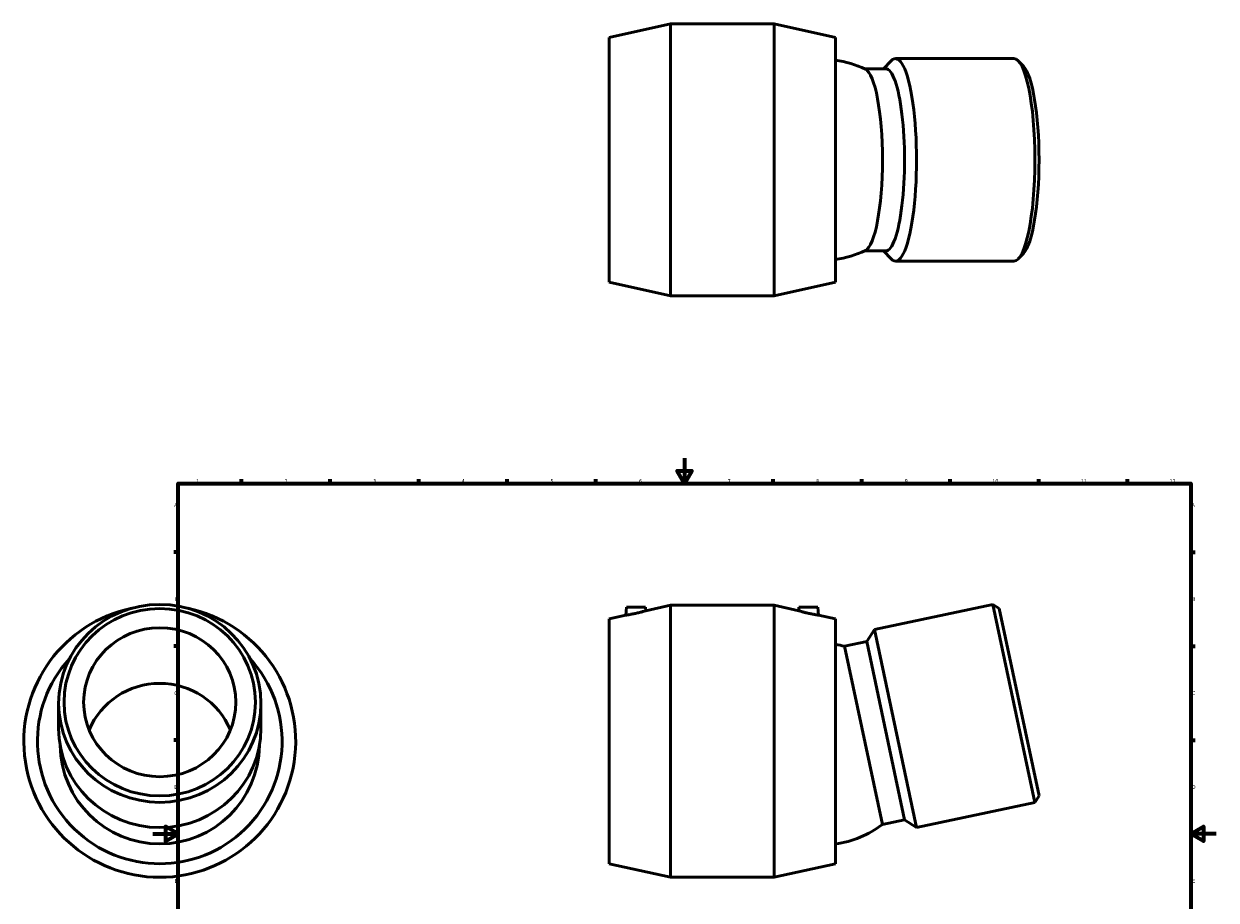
# Model space of a CAD drawing. Header units: millimetres. Extents: x -102 to 1450, y -612 to 1193.
# Tile 4 of 5: x -102 to 841, y 245 to 937. Entities that reach past the tile are written whole.
import ezdxf

# ---------------------------------------------------------------- set-up
doc = ezdxf.new("R2010")
doc.units = ezdxf.units.MM
doc.layers.add('Border (ANSI)', color=7, linetype='Continuous', lineweight=70)
doc.layers.add('Visible (ANSI)', color=7, linetype='Continuous', lineweight=50)
doc.styles.add('Note Text (ANSI)', font='tahoma.ttf')

# ---------------------------------------------------------------- blocks, each defined once
blk = doc.blocks.new('Borders Default Border')
at = {"layer": 'Border (ANSI)'}
for p, q in [((70.08, 574), (70.08, 577.45)), ((140.17, 574), (140.17, 577.45)), ((210.25, 574), (210.25, 577.45)), ((280.33, 574), (280.33, 577.45)), ((350.42, 574), (350.42, 577.45)), ((490.58, 574), (490.58, 577.45)), ((560.67, 574), (560.67, 577.45)), ((630.75, 574), (630.75, 577.45)), ((700.83, 574), (700.83, 577.45)), ((770.92, 574), (770.92, 577.45)), ((20, 519.75), (16.55, 519.75)), ((821, 519.75), (824.45, 519.75)), ((20, 445.5), (16.55, 445.5)), ((821, 445.5), (824.45, 445.5)), ((20, 371.25), (16.55, 371.25)), ((821, 371.25), (824.45, 371.25)), ((20, 222.75), (16.55, 222.75)), ((821, 222.75), (824.45, 222.75)), ((20, 148.5), (16.55, 148.5)), ((821, 148.5), (824.45, 148.5)), ((20, 74.25), (16.55, 74.25)), ((821, 74.25), (824.45, 74.25)), ((70.08, 20), (70.08, 16.55)), ((140.17, 20), (140.17, 16.55)), ((210.25, 20), (210.25, 16.55)), ((280.33, 20), (280.33, 16.55)), ((350.42, 20), (350.42, 16.55)), ((490.58, 20), (490.58, 16.55)), ((560.67, 20), (560.67, 16.55)), ((630.75, 20), (630.75, 16.55)), ((700.83, 20), (700.83, 16.55)), ((770.92, 20), (770.92, 16.55))]:
    blk.add_line(p, q, dxfattribs=at)
at = {"layer": 'Border (ANSI)', "flags": 128}
for points in [[(420.5, 594), (420.5, 574), (414.73, 584), (426.27, 584), (420.5, 574)], [(20, 20), (20, 574), (821, 574), (821, 20), (20, 20)], [(0, 297), (20, 297), (10, 302.77), (10, 291.23), (20, 297)], [(841, 297), (821, 297), (831, 302.77), (831, 291.23), (821, 297)], [(420.5, 0), (420.5, 20), (414.73, 10), (426.27, 10), (420.5, 20)]]:
    blk.add_lwpolyline(points, dxfattribs=at)
at = {"layer": 'Border (ANSI)', "color": 230, "true_color": 0xff0080, "attachment_point": 7, "style": 'Note Text (ANSI)'}
for s, insert, char_height in [('1', (34.35, 574.4), 3.05), ('2', (104.2, 574.4), 3.05), ('3', (174.26, 574.34), 3.05), ('4', (244.23, 574.4), 3.05), ('5', (314.48, 574.34), 3.05), ('6', (384.49, 574.34), 3.05), ('7', (454.6, 574.4), 3.05), ('8', (524.63, 574.33), 3.05), ('9', (594.7, 574.34), 3.05), ('10', (663.96, 574.34), 3.048), ('11', (734.04, 574.4), 3.048), ('12', (804.13, 574.4), 3.048), ('A', (16.78, 555.35), 3.05), ('A', (821.63, 555.35), 3.05), ('B', (17.15, 481.1), 3.05), ('B', (821.99, 481.1), 3.05), ('C', (16.95, 406.8), 3.05), ('C', (821.8, 406.8), 3.05), ('D', (16.96, 332.6), 3.05), ('D', (821.81, 332.6), 3.05), ('E', (17.21, 258.35), 3.05), ('E', (822.05, 258.35), 3.05), ('F', (17.29, 184.1), 3.05), ('F', (822.14, 184.1), 3.05), ('G', (16.81, 109.79), 3.05), ('G', (821.66, 109.79), 3.05), ('H', (16.97, 35.6), 3.05), ('H', (821.81, 35.6), 3.05), ('1', (34.35, 16.55), 3.05), ('2', (104.2, 16.55), 3.05), ('3', (174.26, 16.49), 3.05), ('4', (244.23, 16.55), 3.05), ('5', (314.48, 16.49), 3.05), ('6', (384.49, 16.49), 3.05), ('7', (454.6, 16.55), 3.05), ('8', (524.63, 16.48), 3.05), ('9', (594.7, 16.49), 3.05), ('10', (663.96, 16.49), 3.048), ('11', (734.04, 16.55), 3.048), ('12', (804.13, 16.55), 3.048)]:
    blk.add_mtext(s, dxfattribs=dict(at, insert=insert, char_height=char_height))

msp = doc.modelspace()

# ---------------------------------------------------------------- linework, layer by layer
at = {"layer": 'Visible (ANSI)'}
for p, q in [((360.83, 926.572), (409.33, 937.322)), ((409.33, 722.322), (409.33, 937.322)), ((409.33, 937.322), (491.355, 937.322)), ((491.355, 722.322), (491.355, 937.322)), ((539.855, 926.572), (491.355, 937.322)), ((360.83, 733.072), (360.83, 926.572)), ((539.855, 733.072), (539.855, 926.572)), ((577.947, 901.822), (583.846, 907.994)), ((680.991, 909.822), (587.382, 909.822)), ((688.542, 903.792), (684.526, 907.994)), ((579.557, 901.822), (562.822, 901.822)), ((579.557, 757.822), (562.822, 757.822)), ((577.947, 757.822), (583.846, 751.65)), ((688.542, 755.852), (684.526, 751.65)), ((680.991, 749.822), (587.382, 749.822)), ((360.83, 733.072), (409.33, 722.322)), ((539.855, 733.072), (491.355, 722.322)), ((409.33, 722.322), (491.355, 722.322)), ((374.642, 476.245), (374.09, 469.934)), ((374.642, 476.245), (389.642, 476.245)), ((389.642, 476.245), (389.888, 473.435)), ((389.888, 473.435), (409.33, 477.745)), ((409.33, 262.745), (409.33, 477.745)), ((409.33, 477.745), (491.355, 477.745)), ((491.355, 262.745), (491.355, 477.745)), ((510.796, 473.435), (491.355, 477.745)), ((511.042, 476.245), (510.796, 473.435)), ((526.042, 476.245), (511.042, 476.245)), ((526.042, 476.245), (526.594, 469.934)), ((664.358, 478.496), (570.749, 458.599)), ((697.624, 321.992), (664.358, 478.496)), ((669.458, 475.184), (664.358, 478.496)), ((669.458, 475.184), (700.936, 327.092)), ((360.83, 466.995), (374.09, 469.934)), ((360.83, 273.495), (360.83, 466.995)), ((539.855, 466.995), (526.594, 469.934)), ((539.855, 273.495), (539.855, 466.995)), ((564.587, 449.11), (570.749, 458.599)), ((570.749, 458.599), (604.015, 302.095)), ((564.587, 449.11), (547.113, 445.396)), ((547.113, 445.396), (577.053, 304.543)), ((564.587, 449.11), (594.526, 308.257)), ((-74.541, 400.244), (-74.541, 380.347)), ((85.459, 400.244), (85.459, 380.347)), ((697.624, 321.992), (604.015, 302.095)), ((700.936, 327.092), (697.624, 321.992)), ((594.526, 308.257), (577.053, 304.543)), ((594.526, 308.257), (604.015, 302.095)), ((360.83, 273.495), (409.33, 262.745)), ((539.855, 273.495), (491.355, 262.745)), ((409.33, 262.745), (491.355, 262.745))]:
    msp.add_line(p, q, dxfattribs=at)
for centre, radius, start, end in [((528.996, 829.822), 79.55, 64.232697, 82.154776), ((528.996, 829.822), 79.55, 277.845224, 295.767303), ((5.459, 370.245), 107.5, 101.881062, 78.118938), ((528.996, 367.937), 79.55, 76.835561, 82.154776), ((5.459, 370.245), 96.75, 137.566316, 42.433684), ((5.459, 367.937), 78.805, 180.803642, 359.196358), ((528.996, 367.937), 79.55, 277.845224, 307.164439)]:
    msp.add_arc(centre, radius, start, end, dxfattribs=at)
for centre, major_axis, ratio, start_param, end_param in [((587.382, 829.822), (0, -80), 0.2079117, 6.0689947, 9.6389685), ((680.991, 829.822), (0, 80), 0.2079117, 3.1415927, 6.2831853), ((562.083, 829.822), (0, -72), 0.2079117, 0.1000272, 3.0415655), ((579.557, 829.822), (0, -72), 0.2079117, 0, 3.1415927), ((685.197, 829.822), (0, -75.7), 0.2079117, 0.2141906, 2.9274021), ((5.459, 357.124), (-60.194, 0), 0.9781476, 3.5246651, 5.9001128), ((5.459, 380.347), (80, 0), 0.9781476, 3.1415927, 6.2831853)]:
    msp.add_ellipse(centre, major_axis=major_axis, ratio=ratio, start_param=start_param, end_param=end_param, dxfattribs=at)
for centre, major_axis in [((5.459, 400.244), (-80, 0)), ((5.459, 401.138), (-75.7, 0)), ((5.459, 401.138), (-60.194, 0))]:
    msp.add_ellipse(centre, major_axis=major_axis, ratio=0.9781476, dxfattribs=at)
for points, knots in [([(389.888, 473.435), (389.888, 473.435), (389.685, 473.374), (388.87, 473.135), (388.258, 472.959), (386.839, 472.566), (385.93, 472.323), (383.942, 471.823), (382.863, 471.568), (381.852, 471.344)], [3.6029477, 3.6029477, 3.6029477, 3.6029477, 3.9048755, 3.9048755, 4.2068032, 4.2068032, 4.5176441, 4.5176441, 4.828485, 4.828485, 4.828485, 4.828485]), ([(518.833, 471.344), (517.821, 471.568), (516.742, 471.823), (514.755, 472.323), (513.845, 472.566), (512.426, 472.959), (511.814, 473.135), (510.999, 473.374), (510.796, 473.435), (510.796, 473.435)], [0, 0, 0, 0, 0.3108409, 0.3108409, 0.6216818, 0.6216818, 0.9236095, 0.9236095, 1.2255373, 1.2255373, 1.2255373, 1.2255373]), ([(381.852, 471.344), (380.879, 471.129), (379.839, 470.915), (377.923, 470.549), (377.046, 470.396), (375.669, 470.168), (375.074, 470.078), (374.284, 469.961), (374.09, 469.934), (374.09, 469.934)], [0, 0, 0, 0, 0.2988024, 0.2988024, 0.5976047, 0.5976047, 0.893155, 0.893155, 1.1887052, 1.1887052, 1.1887052, 1.1887052]), ([(526.594, 469.934), (526.594, 469.934), (526.4, 469.961), (525.61, 470.078), (525.015, 470.168), (523.638, 470.396), (522.761, 470.549), (520.845, 470.915), (519.805, 471.129), (518.833, 471.344)], [3.6397798, 3.6397798, 3.6397798, 3.6397798, 3.93533, 3.93533, 4.2308802, 4.2308802, 4.5296826, 4.5296826, 4.828485, 4.828485, 4.828485, 4.828485])]:
    msp.add_open_spline(points, degree=3, knots=knots, dxfattribs=at)

# ---------------------------------------------------------------- block references
msp.add_blockref('Borders Default Border', (0, 0))

doc.saveas('drawing.dxf')
